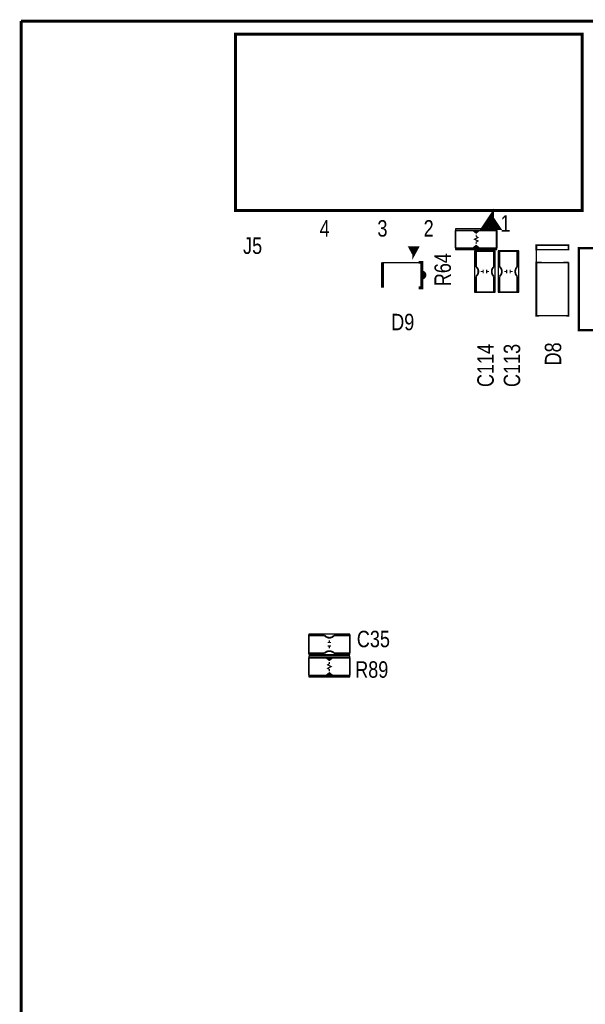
# Model space of a CAD drawing. Extents: x 0 to 180, y 0 to 69.
# Tile 2 of 6: x 0 to 24, y 26 to 69. Entities that reach past the tile are written whole.
import ezdxf
from ezdxf.enums import TextEntityAlignment as Align

# ---------------------------------------------------------------- set-up
doc = ezdxf.new("R2010")
doc.units = 0
for name, color, linetype in [('BG_OUTLINE', 254, 'CONTINUOUS'), ('PG_SILKSCREEN_TOP', 92, 'CONTINUOUS'), ('RD_SILKSCREEN_TOP', 20, 'CONTINUOUS')]:
    doc.layers.add(name, color=color, linetype=linetype)

msp = doc.modelspace()

# ---------------------------------------------------------------- linework, layer by layer
at = {"layer": 'BG_OUTLINE', "const_width": 0.127}
for points in [[(0, 69.000116), (0, 0)], [(96.999806, 69.000116), (0, 69.000116)]]:
    msp.add_lwpolyline(points, dxfattribs=at)
at = {"layer": 'PG_SILKSCREEN_TOP'}
for points, const_width in [([(24.269192, 60.812172), (9.268968, 60.812172), (9.268968, 68.432172), (24.269192, 68.432172), (24.269192, 60.812172)], 0.127), ([(20.32508, 60.4647), (20.57908, 60.0837), (20.07108, 60.0837), (20.32508, 60.4647), (20.32508, 60.0837)], 0.254), ([(20.574, 59.944), (19.812, 59.944), (19.685, 59.8424), (19.558, 59.944), (18.796, 59.944)], 0.0762), ([(18.796, 59.944), (18.796, 59.182)], 0.0762), ([(19.558, 59.944), (19.812, 59.944)], 0.0762), ([(19.685, 59.3598), (19.685, 59.436), (19.7612, 59.4868), (19.6088, 59.563), (19.7612, 59.6392), (19.685, 59.69), (19.685, 59.7662)], 0.0508), ([(19.6596, 59.8932), (19.7358, 59.8932)], 0.0762), ([(20.574, 59.182), (20.574, 59.944)], 0.0762), ([(16.984726, 58.913776), (16.832326, 59.193176), (17.137126, 59.193176), (16.984726, 58.913776), (16.984726, 59.167776)], 0.127), ([(18.796, 59.182), (19.558, 59.182), (19.685, 59.2836), (19.812, 59.182), (20.574, 59.182)], 0.0762), ([(19.6596, 59.2074), (19.7358, 59.2074)], 0.0762), ([(23.6855, 59.08294), (23.6855, 59.309), (22.2885, 59.309), (22.2885, 59.08294)], 0.0762), ([(25.908, 59.182), (24.13, 59.182), (24.13, 55.626), (25.908, 55.626), (25.908, 59.182)], 0.1016), ([(19.558, 59.182), (19.812, 59.182)], 0.0762), ([(20.447, 59.055), (19.685, 59.055), (19.685, 58.3692)], 0.0762), ([(20.447, 59.055), (20.447, 58.3692)], 0.0762), ([(21.463, 59.055), (20.701, 59.055), (20.701, 58.3692)], 0.0762), ([(21.463, 59.055), (21.463, 58.3692)], 0.0762), ([(17.20469, 58.56351), (17.334484, 58.56351), (17.334484, 57.46369), (17.20469, 57.46369)], 0.127), ([(22.4028, 56.2483), (22.2885, 56.2483), (22.2885, 58.5597), (22.52472, 58.5597)], 0.0762), ([(23.6855, 58.5597), (23.6855, 56.2483), (23.59152, 56.2483)], 0.0762), ([(20.447, 57.9628), (20.447, 57.277), (19.685, 57.277), (19.685, 57.9628)], 0.0762), ([(19.8882, 58.166), (19.9898, 58.166)], 0.0508), ([(19.9898, 58.0898), (19.9898, 58.2422)], 0.0508), ([(20.1422, 58.0898), (20.1422, 58.2422)], 0.0508), ([(20.1422, 58.166), (20.2438, 58.166)], 0.0508), ([(21.463, 57.9628), (21.463, 57.277), (20.701, 57.277), (20.701, 57.9628)], 0.0762), ([(20.9042, 58.166), (21.0058, 58.166)], 0.0508), ([(21.0058, 58.0898), (21.0058, 58.2422)], 0.0508), ([(21.1582, 58.0898), (21.1582, 58.2422)], 0.0508), ([(21.1582, 58.166), (21.2598, 58.166)], 0.0508), ([(13.1318, 41.656), (12.446, 41.656), (12.446, 42.418), (13.1318, 42.418)], 0.0762), ([(13.335, 42.2148), (13.335, 42.1132)], 0.0508), ([(14.224, 41.656), (14.224, 42.418), (13.5382, 42.418)], 0.0762), ([(13.2588, 42.1132), (13.4112, 42.1132)], 0.0508), ([(13.2588, 41.9608), (13.4112, 41.9608)], 0.0508), ([(13.335, 41.9608), (13.335, 41.8592)], 0.0508), ([(14.224, 41.4528), (13.462, 41.4528), (13.335, 41.3512), (13.208, 41.4528), (12.446, 41.4528)], 0.0762), ([(12.446, 41.4528), (12.446, 40.6908)], 0.0762), ([(13.462, 41.4528), (13.208, 41.4528)], 0.0762), ([(13.3604, 41.4274), (13.2842, 41.4274)], 0.0762), ([(14.224, 41.656), (13.5382, 41.656)], 0.0762), ([(14.224, 40.6908), (14.224, 41.4528)], 0.0762), ([(13.335, 41.275), (13.335, 41.1988), (13.2588, 41.148), (13.4112, 41.0718), (13.2588, 40.9956), (13.335, 40.9448), (13.335, 40.8686)], 0.0508), ([(12.446, 40.6908), (13.208, 40.6908), (13.335, 40.7924), (13.462, 40.6908), (14.224, 40.6908)], 0.0762), ([(13.462, 40.6908), (13.208, 40.6908)], 0.0762), ([(13.3604, 40.7416), (13.2842, 40.7416)], 0.0762)]:
    msp.add_lwpolyline(points, dxfattribs=dict(at, const_width=const_width))
for points in [[(20.574, 60.0075), (18.796, 60.0075)], [(18.796, 60.0075), (18.796, 59.1185)], [(20.574, 59.1185), (20.574, 60.0075)], [(18.796, 59.1185), (20.574, 59.1185)], [(19.6215, 59.055), (19.6215, 57.277)], [(20.5105, 59.055), (19.6215, 59.055)], [(20.5105, 57.277), (20.5105, 59.055)], [(20.6375, 59.055), (20.6375, 57.277)], [(21.5265, 59.055), (20.6375, 59.055)], [(21.5265, 57.277), (21.5265, 59.055)], [(22.2885, 59.08294), (22.2885, 58.5597)], [(15.634716, 58.56351), (17.20469, 58.56351)], [(22.52472, 58.5597), (23.46452, 58.5597)], [(19.6215, 57.277), (20.5105, 57.277)], [(20.6375, 57.277), (21.5265, 57.277)], [(23.59152, 56.2483), (22.4028, 56.2483)], [(14.224, 42.4815), (12.446, 42.4815)], [(12.446, 42.4815), (12.446, 41.5925)], [(14.224, 41.5925), (14.224, 42.4815)], [(12.446, 41.5925), (14.224, 41.5925)], [(14.224, 41.5163), (12.446, 41.5163)], [(12.446, 41.5163), (12.446, 40.6273)], [(14.224, 40.6273), (14.224, 41.5163)], [(12.446, 40.6273), (14.224, 40.6273)]]:
    msp.add_lwpolyline(points, dxfattribs=at)
msp.add_lwpolyline([(22.29612, 59.11596), (23.6855, 59.11596), (23.6855, 59.309), (22.29612, 59.309)], close=True, dxfattribs=at)
for points in [[(23.46452, 58.5597, 0.0762, 0.0762, 0), (23.6855, 58.5597, 0, 0, 0), (23.6855, 59.08294, 0, 0, 0)], [(17.20469, 57.46369, 0, 0, 0), (15.634716, 57.46369, 0.127, 0.127, 0), (15.634716, 58.56351, 0.127, 0.127, 0)]]:
    msp.add_lwpolyline(points, format="xyseb", dxfattribs=at)
for points, const_width in [([(19.685, 57.9628, 0.480625), (19.685, 58.3692)], 0.0762), ([(20.447, 57.9628, -0.428966), (20.447, 58.3692)], 0.0762), ([(20.701, 57.9628, 0.480625), (20.701, 58.3692)], 0.0762), ([(21.463, 57.9628, -0.428966), (21.463, 58.3692)], 0.0762), ([(17.341088, 57.8866, 1.000094), (17.341088, 58.1406)], 0.127), ([(13.1318, 42.418, 0.480625), (13.5382, 42.418)], 0.0762), ([(13.1318, 41.656, -0.428966), (13.5382, 41.656)], 0.0762)]:
    msp.add_lwpolyline(points, format="xyb", dxfattribs=dict(at, const_width=const_width))

# ---------------------------------------------------------------- texts
at = {"layer": 'PG_SILKSCREEN_TOP', "width": 0.821429}
for s, p in [('1', (20.955, 59.8932)), ('4', (13.131292, 59.678824)), ('3', (15.631414, 59.678824)), ('2', (17.63141, 59.678824))]:
    msp.add_text(s, height=0.7112, dxfattribs=at).set_placement(p, align=Align.CENTER)
at = {"layer": 'RD_SILKSCREEN_TOP', "width": 0.821429}
for s, p in [('J5', (9.6012, 58.928)), ('R89', (14.4526, 40.5892))]:
    msp.add_text(s, height=0.7112, dxfattribs=at).set_placement(p)
for s, p in [('R64', (18.5928, 57.531)), ('D8', (23.368, 54.102))]:
    msp.add_text(s, height=0.7112, rotation=90, dxfattribs=at).set_placement(p)
for s, p in [('D9', (16.51, 55.626)), ('C35', (15.24, 41.91))]:
    msp.add_text(s, height=0.7112, dxfattribs=at).set_placement(p, align=Align.CENTER)
for s, p in [('C114', (20.447, 54.102)), ('C113', (21.59, 54.102))]:
    msp.add_text(s, height=0.7112, rotation=90, dxfattribs=at).set_placement(p, align=Align.CENTER)

doc.saveas('drawing.dxf')
